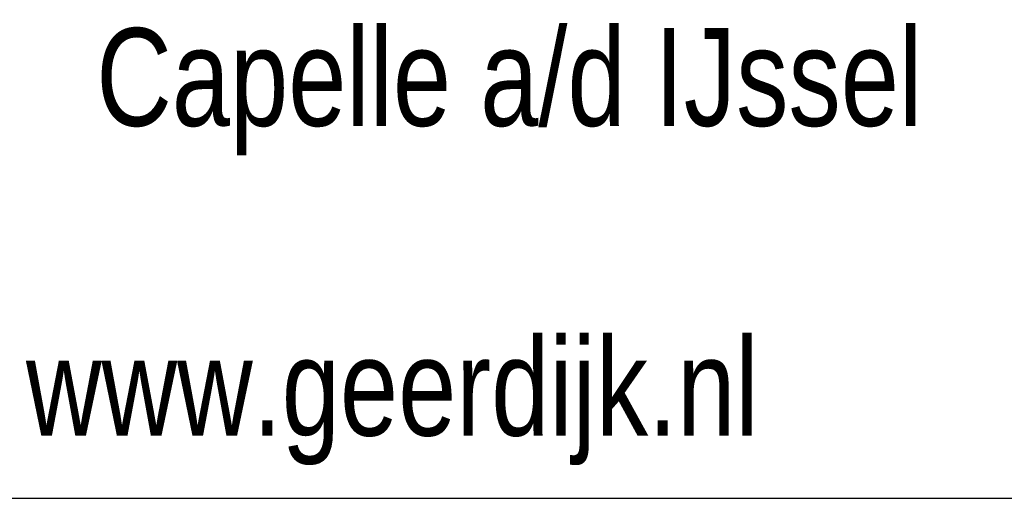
# Model space of a CAD drawing. Extents: x 0 to 86214, y 0 to 29700.
# Tile 38 of 42: x 82317 to 84331, y 3890 to 4869. Entities that reach past the tile are written whole.
import ezdxf
from ezdxf.enums import TextEntityAlignment as Align

# ---------------------------------------------------------------- set-up
doc = ezdxf.new("R2010")
doc.units = 0
doc.header["$LTSCALE"] = 100
for name, color, linetype in [('00att025', 2, 'Continuous'), ('00att035', 3, 'Continuous'), ('00att050', 4, 'Continuous'), ('BL$4----', 7, 'Continuous')]:
    doc.layers.add(name, color=color, linetype=linetype)
doc.styles.add('BURO-018', font='BUROFONT.shx', dxfattribs={"height": 180})
doc.styles.add('BURO-025', font='BUROFONT.shx', dxfattribs={"height": 250})
doc.styles.add('BURO-050', font='BUROFONT.shx', dxfattribs={"height": 500})

# ---------------------------------------------------------------- blocks, each defined once
blk = doc.blocks.new('STEMPEL GEERDIJK-NIEUW')
at = {"color": 5, "ltscale": 0.5}
blk.add_line((-209.9, 38.9), (-9.9, 38.9), dxfattribs=at)
at = {"color": 1, "ltscale": 0.5, "style": 'BURO-025', "width": 0.8}
for s, p in [('Capelle a/d IJssel', (-37.398, 46.514)), ('www.geerdijk.nl', (-38.836, 40.181))]:
    blk.add_text(s, height=2, dxfattribs=at).set_placement(p)
at = {"color": 1, "ltscale": 0.5, "style": 'BURO-018'}
for tag, p in [('DIVERSEN', (-68.9, 28.9)), ('AANTALBLAD', (-22.9, 28.9))]:
    blk.add_attdef(tag, p, '', height=2, dxfattribs=at)
at = {"layer": '00att025', "color": 1, "linetype": 'Continuous', "style": 'BURO-018'}
for tag, p in [('WZ_GOEDC', (-230.84, 55.442)), ('WZ_GOEDA', (-218.863, 55.442)), ('WZ_GOEDB', (-225.315, 55.031)), ('WZ_INITSC', (-230.84, 40.332)), ('WZ_INITSB', (-224.737, 40.332)), ('WZ_INITSA', (-218.863, 40.332)), ('WZ_DATUMC', (-230.84, 17.774)), ('WZ_DATUMB', (-224.737, 17.774)), ('WZ_DATUMA', (-218.863, 17.774)), ('WZ_CODEC', (-230.84, 10.751)), ('WZ_CODEB', (-224.737, 10.751)), ('WZ_CODEA', (-218.863, 10.751))]:
    blk.add_attdef(tag, text='', height=1.8, rotation=90, dxfattribs=at).set_placement(p, align=Align.MIDDLE_LEFT)
at = {"layer": '00att025', "color": 1, "linetype": 'Continuous'}
for tag, p, height, style in [('TKSCHAAL', (-194.804, 59.901), 2, 'BURO-018'), ('PRDATUM', (-199.225, 49.917), 1.8, 'BURO-018'), ('PRPRLEID', (-179.438, 45.409), 1.8, 'BURO-018'), ('PROPDRGVR1', (-191.434, 32.851), 2.2, 'BURO-025'), ('TK1OMSCHR', (-191.287, 27.025), 2.2, 'BURO-025'), ('TK2OMSCHR', (-191.169, 20.919), 2.2, 'BURO-025'), ('TKFILE', (-63.112, 11.291), 2, 'BURO-018')]:
    blk.add_attdef(tag, p, '', height=height, dxfattribs=dict(at, style=style))
at = {"layer": '00att025', "color": 2, "linetype": 'Continuous'}
for tag, p, height, style in [('PRVRIJ5', (-150.129, 51.989), 2.5, 'BURO-025'), ('PRVRIJ6', (-150.142, 46.083), 2.5, 'BURO-025'), ('PRNUMMER', (-70.447, 33.854), 3.5, 'BURO-050'), ('TKFORMAAT', (-82.528, 17.509), 4, 'BURO-025')]:
    blk.add_attdef(tag, p, '', height=height, dxfattribs=dict(at, style=style))
at = {"layer": '00att025', "color": 1, "linetype": 'Continuous', "style": 'BURO-018'}
blk.add_attdef('TKINIT', text='', height=1.8, dxfattribs=at).set_placement((-179.711, 50.878), align=Align.MIDDLE_LEFT)
at = {"layer": '00att025', "color": 3, "linetype": 'Continuous', "ltscale": 25, "style": 'BURO-025'}
blk.add_attdef('TKFASE', text='', height=4, dxfattribs=at).set_placement((-71.405, 19.481), align=Align.MIDDLE_LEFT)
at = {"layer": '00att035', "color": 2, "linetype": 'Continuous', "style": 'BURO-025'}
blk.add_attdef('PROMSCHR', (-149.998, 57.146), '', height=2.5, dxfattribs=at)
at = {"layer": '00att050', "color": 2, "linetype": 'Continuous', "style": 'BURO-025'}
blk.add_attdef('TKTEKNR', text='', height=4, dxfattribs=at).set_placement((-19.639, 19.603), align=Align.MIDDLE_LEFT)

msp = doc.modelspace()

# ---------------------------------------------------------------- block references
at = {"layer": 'BL$4----', "xscale": 100, "yscale": 100}
msp.add_blockref('STEMPEL GEERDIJK-NIEUW', (86213.6, 0), dxfattribs=at)

doc.saveas('drawing.dxf')
